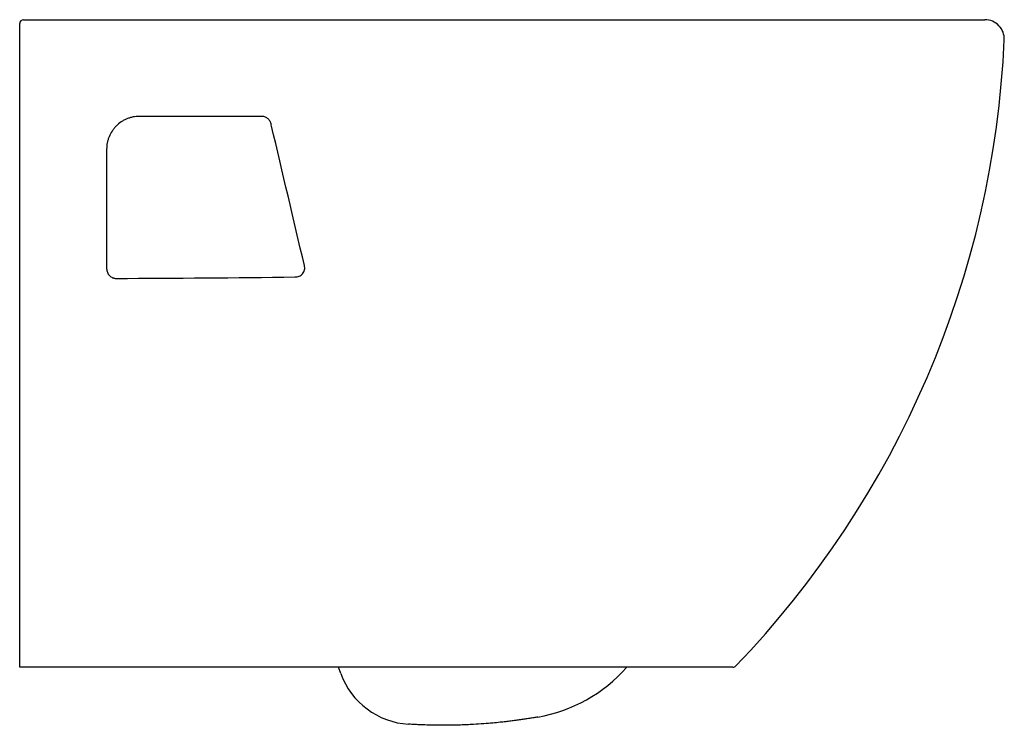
# Model space of a CAD drawing. Header units: millimetres. Extents: x 4252.086 to 4252.596, y 2289.002 to 2289.367.
import ezdxf

# ---------------------------------------------------------------- set-up
doc = ezdxf.new("R2010")
doc.units = ezdxf.units.MM
doc.layers.add('SANINDUSA', color=3, linetype='Continuous')

msp = doc.modelspace()

# ---------------------------------------------------------------- linework, layer by layer
at = {"layer": 'SANINDUSA'}
for p, q in [((4252.08826197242, 2289.366993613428), (4252.585908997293, 2289.366993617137)), ((4252.252419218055, 2289.02878809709), (4252.251252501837, 2289.031993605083))]:
    msp.add_line(p, q, dxfattribs=at)
for centre, radius, start, end in [((4252.08826197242, 2289.364993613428), 0.001999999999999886, 90, 180), ((4252.585909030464, 2289.356993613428), 0.0100000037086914, 357.4305485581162, 90.00019004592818), ((4252.097074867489, 2289.37884792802), 0.499322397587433, 316.0983697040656, 357.4395988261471), ((4252.340648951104, 2289.085071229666), 0.08000000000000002, 279.9406037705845, 318.3470636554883), ((4252.45541139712, 2289.033993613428), 0.002000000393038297, 269.9995259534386, 316.0927603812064), ((4252.290006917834, 2289.042468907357), 0.03999999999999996, 200.000000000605, 266.4305117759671)]:
    msp.add_arc(centre, radius, start, end, dxfattribs=at)
for points, knots in [([(4252.086261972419, 2289.35690803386), (4252.086261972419, 2289.357439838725), (4252.086261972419, 2289.357966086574), (4252.086261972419, 2289.358747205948), (4252.086261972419, 2289.35900618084), (4252.086261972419, 2289.359511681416), (4252.086261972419, 2289.360007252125), (4252.086261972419, 2289.360483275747), (4252.086261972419, 2289.360949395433), (4252.086261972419, 2289.361178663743), (4252.086261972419, 2289.361841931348), (4252.086261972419, 2289.362249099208), (4252.086261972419, 2289.36299528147), (4252.086261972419, 2289.363337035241), (4252.086261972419, 2289.363924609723), (4252.086261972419, 2289.364173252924), (4252.086261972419, 2289.36447801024), (4252.086261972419, 2289.364568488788), (4252.086261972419, 2289.364722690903), (4252.086261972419, 2289.364786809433), (4252.086261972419, 2289.364941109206), (4252.086261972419, 2289.364993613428), (4252.086261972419, 2289.364993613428)], [0, 0, 0, 0, 0.1249999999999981, 0.1249999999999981, 0.1874999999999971, 0.1874999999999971, 0.2499999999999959, 0.3124999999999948, 0.3124999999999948, 0.3749999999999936, 0.3749999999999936, 0.4999999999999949, 0.4999999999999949, 0.6249999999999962, 0.6249999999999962, 0.7499999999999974, 0.7499999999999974, 0.8124999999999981, 0.8124999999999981, 0.8749999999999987, 0.8749999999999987, 1, 1, 1, 1]), ([(4252.086261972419, 2289.031993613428), (4252.086261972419, 2289.033610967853), (4252.086261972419, 2289.035229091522), (4252.086261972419, 2289.038469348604), (4252.086261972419, 2289.043334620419), (4252.086261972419, 2289.048214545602), (4252.086261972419, 2289.057993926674), (4252.086261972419, 2289.064539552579), (4252.086261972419, 2289.077682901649), (4252.086261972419, 2289.08428210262), (4252.086261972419, 2289.09751808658), (4252.086261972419, 2289.104156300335), (4252.086261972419, 2289.124131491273), (4252.086261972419, 2289.137528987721), (4252.086261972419, 2289.164485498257), (4252.086261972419, 2289.178052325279), (4252.086261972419, 2289.205271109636), (4252.086261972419, 2289.21893062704), (4252.086261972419, 2289.239495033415), (4252.086261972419, 2289.246362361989), (4252.086261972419, 2289.260122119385), (4252.086261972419, 2289.26701651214), (4252.086261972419, 2289.301502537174), (4252.086261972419, 2289.329167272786), (4252.086261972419, 2289.35690803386)], [0, 0, 0, 0, 0.01562499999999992, 0.01562499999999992, 0.03124999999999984, 0.06249999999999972, 0.06249999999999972, 0.125, 0.125, 0.1875000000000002, 0.1875000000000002, 0.2500000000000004, 0.2500000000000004, 0.3750000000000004, 0.3750000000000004, 0.5000000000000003, 0.5000000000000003, 0.6250000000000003, 0.6250000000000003, 0.6875000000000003, 0.6875000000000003, 0.7500000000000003, 0.7500000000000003, 1, 1, 1, 1]), ([(4252.148261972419, 2289.316993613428), (4252.147138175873, 2289.316993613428), (4252.146026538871, 2289.316883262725), (4252.144377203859, 2289.316553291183), (4252.143832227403, 2289.316415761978), (4252.142767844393, 2289.316090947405), (4252.141724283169, 2289.315715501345), (4252.140721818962, 2289.315240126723), (4252.139740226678, 2289.314714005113), (4252.139257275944, 2289.314423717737), (4252.137864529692, 2289.313489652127), (4252.137009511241, 2289.312784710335), (4252.135834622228, 2289.311606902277), (4252.135461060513, 2289.311194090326), (4252.13475123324, 2289.310326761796), (4252.13441875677, 2289.30987659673), (4252.133496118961, 2289.308490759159), (4252.132975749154, 2289.307514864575), (4252.13233833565, 2289.305972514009), (4252.132149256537, 2289.305442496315), (4252.131827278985, 2289.304376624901), (4252.131693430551, 2289.303839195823), (4252.131371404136, 2289.302213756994), (4252.131261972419, 2289.301112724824), (4252.131261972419, 2289.299993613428)], [0, 0, 0, 0, 0.1250000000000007, 0.1250000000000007, 0.1875000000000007, 0.1875000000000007, 0.2500000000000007, 0.3125000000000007, 0.3125000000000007, 0.3750000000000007, 0.3750000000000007, 0.5000000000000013, 0.5000000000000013, 0.562500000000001, 0.562500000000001, 0.6250000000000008, 0.6250000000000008, 0.7499999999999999, 0.7499999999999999, 0.8125000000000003, 0.8125000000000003, 0.8750000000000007, 0.8750000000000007, 1, 1, 1, 1]), ([(4252.216365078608, 2289.313186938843), (4252.216301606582, 2289.313463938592), (4252.216214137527, 2289.313731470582), (4252.215992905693, 2289.314248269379), (4252.215857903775, 2289.314499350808), (4252.21554493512, 2289.314973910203), (4252.215369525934, 2289.315194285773), (4252.214982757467, 2289.315602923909), (4252.214769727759, 2289.315792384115), (4252.214314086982, 2289.316132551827), (4252.214074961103, 2289.316281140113), (4252.213575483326, 2289.316537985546), (4252.213313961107, 2289.316646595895), (4252.212504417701, 2289.316908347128), (4252.211951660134, 2289.316993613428), (4252.211386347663, 2289.316993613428)], [0, 0, 0, 0, 0.1250000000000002, 0.1250000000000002, 0.2500000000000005, 0.2500000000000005, 0.3750000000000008, 0.3750000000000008, 0.500000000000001, 0.500000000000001, 0.6250000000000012, 0.6250000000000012, 0.7500000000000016, 0.7500000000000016, 1, 1, 1, 1]), ([(4252.131261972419, 2289.238268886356), (4252.131261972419, 2289.237934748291), (4252.131293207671, 2289.237604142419), (4252.131418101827, 2289.23694998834), (4252.131511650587, 2289.236629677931), (4252.13175551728, 2289.236017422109), (4252.131907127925, 2289.235721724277), (4252.132267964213, 2289.235161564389), (4252.132472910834, 2289.234903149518), (4252.132931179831, 2289.23442903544), (4252.133187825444, 2289.234211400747), (4252.133732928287, 2289.233836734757), (4252.134021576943, 2289.233678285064), (4252.134479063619, 2289.233484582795), (4252.134636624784, 2289.233427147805), (4252.134954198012, 2289.23332956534), (4252.135114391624, 2289.233289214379), (4252.135599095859, 2289.233192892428), (4252.135927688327, 2289.233161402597), (4252.13626197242, 2289.233164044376)], [0, 0, 0, 0, 0.1249999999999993, 0.1249999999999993, 0.2499999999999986, 0.2499999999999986, 0.3749999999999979, 0.3749999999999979, 0.4999999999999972, 0.4999999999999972, 0.6249999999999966, 0.6249999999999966, 0.7499999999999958, 0.7499999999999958, 0.8124999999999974, 0.8124999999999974, 0.8749999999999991, 0.8749999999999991, 1, 1, 1, 1]), ([(4252.228715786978, 2289.233898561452), (4252.229093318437, 2289.233884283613), (4252.229472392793, 2289.233908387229), (4252.230208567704, 2289.234033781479), (4252.230567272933, 2289.23413441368), (4252.231264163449, 2289.234418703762), (4252.231593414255, 2289.234599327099), (4252.232199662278, 2289.235032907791), (4252.232481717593, 2289.235291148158), (4252.232965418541, 2289.235861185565), (4252.233170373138, 2289.236173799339), (4252.233502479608, 2289.236857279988), (4252.233622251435, 2289.237213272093), (4252.233774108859, 2289.237948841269), (4252.233805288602, 2289.238333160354), (4252.233778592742, 2289.239085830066), (4252.233722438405, 2289.239458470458), (4252.233624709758, 2289.239827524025)], [0, 0, 0, 0, 0.125, 0.125, 0.25, 0.25, 0.375, 0.375, 0.5, 0.5, 0.625, 0.625, 0.75, 0.75, 0.875, 0.875, 1, 1, 1, 1]), ([(4252.357876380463, 2289.031993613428), (4252.34660752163, 2289.031993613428), (4252.335328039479, 2289.031993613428), (4252.312756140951, 2289.031993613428), (4252.301463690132, 2289.031993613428), (4252.278865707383, 2289.031993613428), (4252.267560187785, 2289.031993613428), (4252.244936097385, 2289.031993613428), (4252.233616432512, 2289.031993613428), (4252.176997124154, 2289.031993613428), (4252.13169214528, 2289.031993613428), (4252.086377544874, 2289.031993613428)], [0, 0, 0, 0, 0.125, 0.125, 0.25, 0.25, 0.375, 0.375, 0.5, 0.5, 1, 1, 1, 1]), ([(4252.455411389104, 2289.031993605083), (4252.45539233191, 2289.031993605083), (4252.455335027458, 2289.031993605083), (4252.454663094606, 2289.031993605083), (4252.453128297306, 2289.031993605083), (4252.450838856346, 2289.031993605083), (4252.447819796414, 2289.031993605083), (4252.444064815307, 2289.031993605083), (4252.43961745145, 2289.031993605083), (4252.434519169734, 2289.031993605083), (4252.428806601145, 2289.031993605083), (4252.422497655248, 2289.031993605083), (4252.415647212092, 2289.031993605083), (4252.408314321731, 2289.031993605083), (4252.400554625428, 2289.031993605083), (4252.392404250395, 2289.031993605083), (4252.383923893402, 2289.031993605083), (4252.375182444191, 2289.031993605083), (4252.366482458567, 2289.031993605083), (4252.360667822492, 2289.031993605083), (4252.357876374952, 2289.031993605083)], [0, 0, 0, 0, 0.02854937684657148, 0.0858471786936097, 0.1433497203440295, 0.20085256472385, 0.2581507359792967, 0.3154647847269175, 0.372983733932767, 0.4305028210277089, 0.4878168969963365, 0.545124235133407, 0.6026364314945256, 0.6601483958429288, 0.7174554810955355, 0.7747613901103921, 0.8322718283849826, 0.8897818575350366, 0.9470872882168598, 1, 1, 1, 1]), ([(4252.354459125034, 2289.006272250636), (4252.354108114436, 2289.006211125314), (4252.353399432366, 2289.006087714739), (4252.352325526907, 2289.005906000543), (4252.351230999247, 2289.005724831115), (4252.350115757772, 2289.005544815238), (4252.348979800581, 2289.005366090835), (4252.347823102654, 2289.005188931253), (4252.34664564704, 2289.005013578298), (4252.345447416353, 2289.004840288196), (4252.344228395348, 2289.004669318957), (4252.342988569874, 2289.004500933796), (4252.341727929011, 2289.004335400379), (4252.340446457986, 2289.004172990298), (4252.339144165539, 2289.00401398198), (4252.337299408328, 2289.003797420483), (4252.334636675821, 2289.003504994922), (4252.330878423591, 2289.003136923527), (4252.326267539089, 2289.002753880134), (4252.321756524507, 2289.002459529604), (4252.317717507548, 2289.002259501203), (4252.314523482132, 2289.002138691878), (4252.311592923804, 2289.00205938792), (4252.30892626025, 2289.0020134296), (4252.30652389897, 2289.001993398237), (4252.303568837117, 2289.001992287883), (4252.300058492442, 2289.002030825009), (4252.29652267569, 2289.00212151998), (4252.293498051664, 2289.0022330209), (4252.290702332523, 2289.002358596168), (4252.288644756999, 2289.002479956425), (4252.287518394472, 2289.002546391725)], [0, 0, 0, 0, 0.01585618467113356, 0.03201326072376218, 0.04847220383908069, 0.06523393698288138, 0.08229933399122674, 0.09966922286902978, 0.1173443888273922, 0.1353255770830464, 0.1536134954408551, 0.1722088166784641, 0.1911121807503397, 0.2103241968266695, 0.2298454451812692, 0.2496764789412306, 0.2932689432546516, 0.3495763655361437, 0.4186013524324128, 0.5003452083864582, 0.5519967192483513, 0.5996783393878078, 0.6433909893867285, 0.6831358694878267, 0.7189145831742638, 0.7507293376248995, 0.8150636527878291, 0.8754554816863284, 0.9082731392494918, 0.9497866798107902, 1, 1, 1, 1])]:
    msp.add_open_spline(points, degree=3, knots=knots, dxfattribs=at)
for points in [[(4252.211386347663, 2289.316993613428), (4252.190346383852, 2289.316993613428), (4252.169305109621, 2289.316993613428), (4252.148261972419, 2289.316993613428)], [(4252.216643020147, 2289.312005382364), (4252.21655037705, 2289.312399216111), (4252.21645772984, 2289.31279306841), (4252.216365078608, 2289.313186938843)], [(4252.233624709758, 2289.239827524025), (4252.227986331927, 2289.263788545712), (4252.222326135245, 2289.287845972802), (4252.216643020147, 2289.312005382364)], [(4252.131261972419, 2289.299993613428), (4252.131261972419, 2289.279347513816), (4252.131261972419, 2289.258772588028), (4252.131261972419, 2289.238268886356)], [(4252.13626197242, 2289.233164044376), (4252.167094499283, 2289.233285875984), (4252.197910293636, 2289.23354879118), (4252.228715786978, 2289.233898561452)]]:
    msp.add_open_spline(points, degree=3, dxfattribs=at)

doc.saveas('drawing.dxf')
